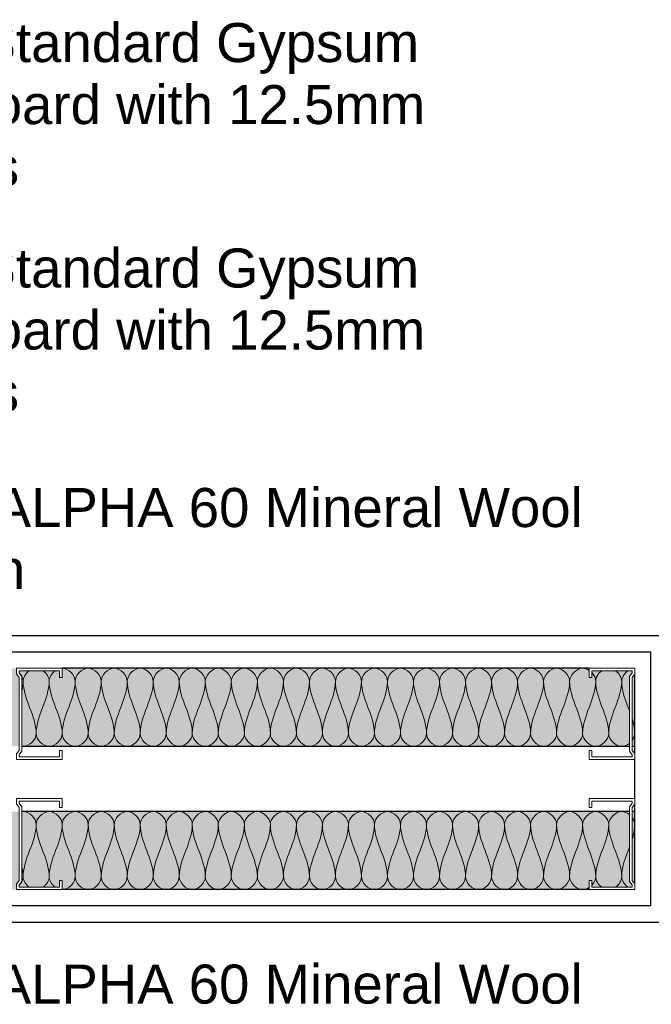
# Model space of a CAD drawing. Header units: millimetres. Extents: x -324 to 2559, y -526 to 1000.
# Tile 4 of 5: x 1112 to 1597, y -113 to 643. Entities that reach past the tile are written whole.
import ezdxf

# ---------------------------------------------------------------- set-up
doc = ezdxf.new("R2010")
doc.units = ezdxf.units.MM
for name, color, linetype, lineweight in [('A-ANNO-IDEN', 131, 'Continuous', 30), ('A-DETL', 90, 'Continuous', 18), ('A-DETL-GENF', 92, 'Continuous', 18), ('A-WALL', 113, 'Continuous', 25), ('A-WALL-PATT', 111, 'Continuous', 25), ('I-WALL', 2, 'Continuous', 25)]:
    doc.layers.add(name, color=color, linetype=linetype, lineweight=lineweight)
doc.styles.add('Arial', font='arial.ttf', dxfattribs={"height": 30})

# ---------------------------------------------------------------- blocks, each defined once
blk = doc.blocks.new('Repeating Detail - 70mm-6992-Level 1')
at = {"layer": 'A-DETL-GENF'}
for p, q in [((-63, 510), (-70, 510)), ((-70, 510), (-70, 475)), ((-68, 477), (-68, 508)), ((-68, 508), (-63, 508)), ((-63, 508), (-63, 510)), ((0, 510), (-7, 510)), ((-7, 510), (-7, 508)), ((-7, 508), (-2, 508)), ((-2, 508), (-2, 477)), ((0, 475), (0, 510)), ((-70, 481), (-70, 504)), ((-68, 504), (-68, 481)), ((-2, 504), (-2, 481)), ((0, 481), (0, 504)), ((-66.42, 477), (-68, 477)), ((-68, 477), (-66.42, 477)), ((-63.63, 478.95), (-66.42, 477)), ((-66.42, 477), (-63.63, 478.95)), ((-65.79, 475), (-63, 476.95)), ((-65.79, 475), (-63, 476.95)), ((-6.37, 478.95), (-63.63, 478.95)), ((-63.63, 478.95), (-6.37, 478.95)), ((-63, 476.95), (-7, 476.95)), ((-63, 476.95), (-7, 476.95)), ((-7, 476.95), (-4.21, 475)), ((-4.21, 475), (-7, 476.95)), ((-3.58, 477), (-6.37, 478.95)), ((-3.58, 477), (-6.37, 478.95)), ((-2, 477), (-3.58, 477)), ((-3.58, 477), (-2, 477)), ((-70, 475), (-65.79, 475)), ((-65.79, 475), (-69, 475)), ((-4.21, 475), (0, 475)), ((0, 475), (-4.21, 475)), ((-63, 35), (-70, 35)), ((-70, 35), (-70, 0)), ((-68, 2), (-68, 33)), ((-68, 33), (-63, 33)), ((-63, 33), (-63, 35)), ((0, 35), (-7, 35)), ((-7, 35), (-7, 33)), ((-7, 33), (-2, 33)), ((-2, 33), (-2, 2)), ((0, 0), (0, 35)), ((-70, 6), (-70, 29)), ((-68, 29), (-68, 6)), ((-2, 29), (-2, 6)), ((0, 6), (0, 29)), ((-70, 0), (-65.79, 0)), ((-65.79, 0), (-69, 0)), ((-66.42, 2), (-68, 2)), ((-68, 2), (-66.42, 2)), ((-63.63, 3.95), (-66.42, 2)), ((-66.42, 2), (-63.63, 3.95)), ((-65.79, 0), (-63, 1.95)), ((-65.79, 0), (-63, 1.95)), ((-6.37, 3.95), (-63.63, 3.95)), ((-63.63, 3.95), (-6.37, 3.95)), ((-63, 1.95), (-7, 1.95)), ((-63, 1.95), (-7, 1.95)), ((-7, 1.95), (-4.21, 0)), ((-4.21, 0), (-7, 1.95)), ((-3.58, 2), (-6.37, 3.95)), ((-3.58, 2), (-6.37, 3.95)), ((0, 0), (-4.21, 0)), ((-2, 2), (-3.58, 2)), ((-3.58, 2), (-2, 2)), ((-4.21, 0), (0, 0))]:
    blk.add_line(p, q, dxfattribs=at)
blk = doc.blocks.new('metal-framing_montante - 70mm-6992-Level 1')
at = {"layer": 'A-DETL-GENF'}
for p, q in [((-63, 35), (-70, 35)), ((-70, 35), (-70, 0)), ((-68, 2), (-68, 33)), ((-68, 33), (-63, 33)), ((-63, 33), (-63, 35)), ((0, 35), (-7, 35)), ((-7, 35), (-7, 33)), ((-7, 33), (-2, 33)), ((-2, 33), (-2, 2)), ((0, 0), (0, 35)), ((-70, 6), (-70, 29)), ((-68, 29), (-68, 6)), ((-2, 29), (-2, 6)), ((0, 6), (0, 29)), ((-70, 0), (-65.79, 0)), ((-65.79, 0), (-69, 0)), ((-66.42, 2), (-68, 2)), ((-68, 2), (-66.42, 2)), ((-63.63, 3.95), (-66.42, 2)), ((-66.42, 2), (-63.63, 3.95)), ((-65.79, 0), (-63, 1.95)), ((-65.79, 0), (-63, 1.95)), ((-6.37, 3.95), (-63.63, 3.95)), ((-63.63, 3.95), (-6.37, 3.95)), ((-63, 1.95), (-7, 1.95)), ((-63, 1.95), (-7, 1.95)), ((-7, 1.95), (-4.21, 0)), ((-4.21, 0), (-7, 1.95)), ((-3.58, 2), (-6.37, 3.95)), ((-3.58, 2), (-6.37, 3.95)), ((0, 0), (-4.21, 0)), ((-2, 2), (-3.58, 2)), ((-3.58, 2), (-2, 2)), ((-4.21, 0), (0, 0))]:
    blk.add_line(p, q, dxfattribs=at)

msp = doc.modelspace()

# ---------------------------------------------------------------- hatches: boundary and pattern name
at = {"layer": 'A-WALL-PATT'}
h = msp.add_hatch(color=256, dxfattribs=at)
h.paths.add_polyline_path([(1549.684, 85), (1580.734, 85), (1580.734, 138.631), (1582.684, 141.416), (1582.684, 143), (1551.684, 143), (1551.684, 138), (1549.684, 138), (1549.684, 145), (1144.684, 145), (1144.684, 138), (1142.684, 138), (1142.684, 143), (1111.684, 143), (1111.684, 141.416), (1113.634, 138.631), (1113.634, 85), (1543.181, 85)])
h.paths.add_polyline_path([(1582.734, 85), (1584.684, 85), (1584.684, 140.785), (1582.734, 138)])
h.paths.add_polyline_path([(1109.684, 85), (1111.634, 85), (1111.634, 138), (1109.684, 140.785), (1109.684, 145), (669.684, 145), (669.684, 138), (667.684, 138), (667.684, 143), (636.684, 143), (636.684, 141.416), (638.634, 138.631), (638.634, 85), (1028.639, 85)])
h.paths.add_polyline_path([(634.684, 85), (636.634, 85), (636.634, 138), (634.684, 140.785), (634.684, 138)])
h = msp.add_hatch(color=256, dxfattribs=at)
h.paths.add_polyline_path([(1549.684, -25), (1549.684, -18), (1551.684, -18), (1551.684, -23), (1582.684, -23), (1582.684, -21.416), (1580.734, -18.631), (1580.734, 35), (1113.634, 35), (1113.634, -18.631), (1111.684, -21.416), (1111.684, -23), (1142.684, -23), (1142.684, -18), (1144.684, -18), (1144.684, -25)])
h.paths.add_polyline_path([(1109.684, -25), (1109.684, -20.785), (1111.634, -18), (1111.634, 35), (638.634, 35), (638.634, -18.631), (636.684, -21.416), (636.684, -23), (667.684, -23), (667.684, -18), (669.684, -18), (669.684, -25), (1028.639, -25)])
h.paths.add_polyline_path([(1584.684, -20.785), (1584.684, 35), (1582.734, 35), (1582.734, -18), (1583.175, -18.631)])
h.paths.add_polyline_path([(634.684, -20.785), (636.634, -18), (636.634, 35), (634.684, 35), (634.684, -18.631)])

# ---------------------------------------------------------------- linework, layer by layer
at = {"layer": 'A-DETL'}
for points in [[(1144.684, 145), (1149.684, 145), (1154.684, 139.714), (1154.684, 135)], [(1154.684, 135), (1154.684, 139.714), (1164.684, 150.286), (1174.684, 139.714), (1174.684, 135)], [(1174.684, 135), (1174.684, 139.714), (1184.684, 150.286), (1194.684, 139.714), (1194.684, 135)], [(1194.684, 135), (1194.684, 139.714), (1204.684, 150.286), (1214.684, 139.714), (1214.684, 135)], [(1214.684, 135), (1214.684, 139.714), (1224.684, 150.286), (1234.684, 139.714), (1234.684, 135)], [(1234.684, 135), (1234.684, 139.714), (1244.684, 150.286), (1254.684, 139.714), (1254.684, 135)], [(1254.684, 135), (1254.684, 139.714), (1264.684, 150.286), (1274.684, 139.714), (1274.684, 135)], [(1274.684, 135), (1274.684, 139.714), (1284.684, 150.286), (1294.684, 139.714), (1294.684, 135)], [(1294.684, 135), (1294.684, 139.714), (1304.684, 150.286), (1314.684, 139.714), (1314.684, 135)], [(1314.684, 135), (1314.684, 139.714), (1324.684, 150.286), (1334.684, 139.714), (1334.684, 135)], [(1334.684, 135), (1334.684, 139.714), (1344.684, 150.286), (1354.684, 139.714), (1354.684, 135)], [(1354.684, 135), (1354.684, 139.714), (1364.684, 150.286), (1374.684, 139.714), (1374.684, 135)], [(1374.684, 135), (1374.684, 139.714), (1384.684, 150.286), (1394.684, 139.714), (1394.684, 135)], [(1394.684, 135), (1394.684, 139.714), (1404.684, 150.286), (1414.684, 139.714), (1414.684, 135)], [(1414.684, 135), (1414.684, 139.714), (1424.684, 150.286), (1434.684, 139.714), (1434.684, 135)], [(1434.684, 135), (1434.684, 139.714), (1444.684, 150.286), (1454.684, 139.714), (1454.684, 135)], [(1454.684, 135), (1454.684, 139.714), (1464.684, 150.286), (1474.684, 139.714), (1474.684, 135)], [(1474.684, 135), (1474.684, 139.714), (1484.684, 150.286), (1494.684, 139.714), (1494.684, 135)], [(1494.684, 135), (1494.684, 139.714), (1504.684, 150.286), (1514.684, 139.714), (1514.684, 135)], [(1514.684, 135), (1514.684, 139.714), (1524.684, 150.286), (1534.684, 139.714), (1534.684, 135)], [(1112.31, 140.931), (1112.828, 140.297), (1113.279, 139.618), (1113.645, 138.914)], [(1113.913, 138.359), (1114.405, 137.259), (1114.684, 136.114), (1114.684, 135)], [(1114.684, 135), (1114.684, 137.953), (1116.646, 141.13), (1119.341, 143.092)], [(1130.027, 143.092), (1132.722, 141.13), (1134.684, 137.953), (1134.684, 135)], [(1134.684, 135), (1134.684, 137.953), (1136.646, 141.13), (1139.341, 143.092)], [(1551.89, 141.418), (1553.579, 139.558), (1554.684, 137.216), (1554.684, 135)], [(1554.684, 135), (1554.684, 137.953), (1556.646, 141.13), (1559.341, 143.092)], [(1570.027, 143.092), (1572.722, 141.13), (1574.684, 137.953), (1574.684, 135)], [(1574.684, 135), (1574.684, 137.953), (1576.758, 141.13), (1579.467, 143.092)], [(1114.684, 135), (1114.684, 132.691), (1114.402, 130.418), (1113.932, 128.167)], [(1124.684, 95), (1124.684, 108.744), (1114.684, 121.256), (1114.684, 135)], [(1134.684, 135), (1134.684, 121.256), (1124.684, 108.744), (1124.684, 95)], [(1144.684, 95), (1144.684, 108.744), (1134.684, 121.256), (1134.684, 135)], [(1154.684, 135), (1154.684, 121.256), (1144.684, 108.744), (1144.684, 95)], [(1164.684, 95), (1164.684, 108.744), (1154.684, 121.256), (1154.684, 135)], [(1174.684, 135), (1174.684, 121.256), (1164.684, 108.744), (1164.684, 95)], [(1184.684, 95), (1184.684, 108.744), (1174.684, 121.256), (1174.684, 135)], [(1194.684, 135), (1194.684, 121.256), (1184.684, 108.744), (1184.684, 95)], [(1204.684, 95), (1204.684, 108.744), (1194.684, 121.256), (1194.684, 135)], [(1214.684, 135), (1214.684, 121.256), (1204.684, 108.744), (1204.684, 95)], [(1224.684, 95), (1224.684, 108.744), (1214.684, 121.256), (1214.684, 135)], [(1234.684, 135), (1234.684, 121.256), (1224.684, 108.744), (1224.684, 95)], [(1244.684, 95), (1244.684, 108.744), (1234.684, 121.256), (1234.684, 135)], [(1254.684, 135), (1254.684, 121.256), (1244.684, 108.744), (1244.684, 95)], [(1264.684, 95), (1264.684, 108.744), (1254.684, 121.256), (1254.684, 135)], [(1274.684, 135), (1274.684, 121.256), (1264.684, 108.744), (1264.684, 95)], [(1284.684, 95), (1284.684, 108.744), (1274.684, 121.256), (1274.684, 135)], [(1294.684, 135), (1294.684, 121.256), (1284.684, 108.744), (1284.684, 95)], [(1304.684, 95), (1304.684, 108.744), (1294.684, 121.256), (1294.684, 135)], [(1314.684, 135), (1314.684, 121.256), (1304.684, 108.744), (1304.684, 95)], [(1324.684, 95), (1324.684, 108.744), (1314.684, 121.256), (1314.684, 135)], [(1334.684, 135), (1334.684, 121.256), (1324.684, 108.744), (1324.684, 95)], [(1344.684, 95), (1344.684, 108.744), (1334.684, 121.256), (1334.684, 135)], [(1354.684, 135), (1354.684, 121.256), (1344.684, 108.744), (1344.684, 95)], [(1364.684, 95), (1364.684, 108.744), (1354.684, 121.256), (1354.684, 135)], [(1374.684, 135), (1374.684, 121.256), (1364.684, 108.744), (1364.684, 95)], [(1384.684, 95), (1384.684, 108.744), (1374.684, 121.256), (1374.684, 135)], [(1394.684, 135), (1394.684, 121.256), (1384.684, 108.744), (1384.684, 95)], [(1404.684, 95), (1404.684, 108.744), (1394.684, 121.256), (1394.684, 135)], [(1414.684, 135), (1414.684, 121.256), (1404.684, 108.744), (1404.684, 95)], [(1424.684, 95), (1424.684, 108.744), (1414.684, 121.256), (1414.684, 135)], [(1434.684, 135), (1434.684, 121.256), (1424.684, 108.744), (1424.684, 95)], [(1444.684, 95), (1444.684, 108.744), (1434.684, 121.256), (1434.684, 135)], [(1454.684, 135), (1454.684, 121.256), (1444.684, 108.744), (1444.684, 95)], [(1464.684, 95), (1464.684, 108.744), (1454.684, 121.256), (1454.684, 135)], [(1474.684, 135), (1474.684, 121.256), (1464.684, 108.744), (1464.684, 95)], [(1484.684, 95), (1484.684, 108.744), (1474.684, 121.256), (1474.684, 135)], [(1494.684, 135), (1494.684, 121.256), (1484.684, 108.744), (1484.684, 95)], [(1504.684, 95), (1504.684, 108.744), (1494.684, 121.256), (1494.684, 135)], [(1514.684, 135), (1514.684, 121.256), (1504.684, 108.744), (1504.684, 95)], [(1524.684, 95), (1524.684, 108.744), (1514.684, 121.256), (1514.684, 135)], [(1534.684, 135), (1534.684, 121.256), (1524.684, 108.744), (1524.684, 95)], [(1544.684, 95), (1544.684, 108.744), (1534.684, 121.256), (1534.684, 135)], [(1554.684, 135), (1554.684, 121.256), (1544.684, 108.744), (1544.684, 95)], [(1564.684, 95), (1564.684, 108.744), (1554.684, 121.256), (1554.684, 135)], [(1574.684, 135), (1574.684, 121.256), (1564.684, 108.744), (1564.684, 95)], [(1580.82, 111.992), (1578.006, 119.567), (1574.684, 127.079), (1574.684, 135)], [(1584.684, 95), (1584.684, 98.823), (1583.91, 102.552), (1582.793, 106.237)], [(1124.684, 95), (1124.684, 90.286), (1134.684, 79.714), (1144.684, 90.286), (1144.684, 95)], [(1144.684, 95), (1144.684, 90.286), (1154.684, 79.714), (1164.684, 90.286), (1164.684, 95)], [(1164.684, 95), (1164.684, 90.286), (1174.684, 79.714), (1184.684, 90.286), (1184.684, 95)], [(1184.684, 95), (1184.684, 90.286), (1194.684, 79.714), (1204.684, 90.286), (1204.684, 95)], [(1204.684, 95), (1204.684, 90.286), (1214.684, 79.714), (1224.684, 90.286), (1224.684, 95)], [(1224.684, 95), (1224.684, 90.286), (1234.684, 79.714), (1244.684, 90.286), (1244.684, 95)], [(1244.684, 95), (1244.684, 90.286), (1254.684, 79.714), (1264.684, 90.286), (1264.684, 95)], [(1264.684, 95), (1264.684, 90.286), (1274.684, 79.714), (1284.684, 90.286), (1284.684, 95)], [(1284.684, 95), (1284.684, 90.286), (1294.684, 79.714), (1304.684, 90.286), (1304.684, 95)], [(1304.684, 95), (1304.684, 90.286), (1314.684, 79.714), (1324.684, 90.286), (1324.684, 95)], [(1324.684, 95), (1324.684, 90.286), (1334.684, 79.714), (1344.684, 90.286), (1344.684, 95)], [(1344.684, 95), (1344.684, 90.286), (1354.684, 79.714), (1364.684, 90.286), (1364.684, 95)], [(1364.684, 95), (1364.684, 90.286), (1374.684, 79.714), (1384.684, 90.286), (1384.684, 95)], [(1384.684, 95), (1384.684, 90.286), (1394.684, 79.714), (1404.684, 90.286), (1404.684, 95)], [(1404.684, 95), (1404.684, 90.286), (1414.684, 79.714), (1424.684, 90.286), (1424.684, 95)], [(1424.684, 95), (1424.684, 90.286), (1434.684, 79.714), (1444.684, 90.286), (1444.684, 95)], [(1444.684, 95), (1444.684, 90.286), (1454.684, 79.714), (1464.684, 90.286), (1464.684, 95)], [(1464.684, 95), (1464.684, 90.286), (1474.684, 79.714), (1484.684, 90.286), (1484.684, 95)], [(1484.684, 95), (1484.684, 90.286), (1494.684, 79.714), (1504.684, 90.286), (1504.684, 95)], [(1504.684, 95), (1504.684, 90.286), (1514.684, 79.714), (1524.684, 90.286), (1524.684, 95)], [(1524.684, 95), (1524.684, 90.286), (1534.684, 79.714), (1544.684, 90.286), (1544.684, 95)], [(1544.684, 95), (1544.684, 90.286), (1554.684, 79.714), (1564.684, 90.286), (1564.684, 95)], [(1582.833, 89.758), (1583.979, 91.379), (1584.684, 93.23), (1584.684, 95)], [(1124.684, 25), (1124.684, 29.714), (1134.684, 40.286), (1144.684, 29.714), (1144.684, 25)], [(1144.684, 25), (1144.684, 29.714), (1154.684, 40.286), (1164.684, 29.714), (1164.684, 25)], [(1164.684, 25), (1164.684, 29.714), (1174.684, 40.286), (1184.684, 29.714), (1184.684, 25)], [(1184.684, 25), (1184.684, 29.714), (1194.684, 40.286), (1204.684, 29.714), (1204.684, 25)], [(1204.684, 25), (1204.684, 29.714), (1214.684, 40.286), (1224.684, 29.714), (1224.684, 25)], [(1224.684, 25), (1224.684, 29.714), (1234.684, 40.286), (1244.684, 29.714), (1244.684, 25)], [(1244.684, 25), (1244.684, 29.714), (1254.684, 40.286), (1264.684, 29.714), (1264.684, 25)], [(1264.684, 25), (1264.684, 29.714), (1274.684, 40.286), (1284.684, 29.714), (1284.684, 25)], [(1284.684, 25), (1284.684, 29.714), (1294.684, 40.286), (1304.684, 29.714), (1304.684, 25)], [(1304.684, 25), (1304.684, 29.714), (1314.684, 40.286), (1324.684, 29.714), (1324.684, 25)], [(1324.684, 25), (1324.684, 29.714), (1334.684, 40.286), (1344.684, 29.714), (1344.684, 25)], [(1344.684, 25), (1344.684, 29.714), (1354.684, 40.286), (1364.684, 29.714), (1364.684, 25)], [(1364.684, 25), (1364.684, 29.714), (1374.684, 40.286), (1384.684, 29.714), (1384.684, 25)], [(1384.684, 25), (1384.684, 29.714), (1394.684, 40.286), (1404.684, 29.714), (1404.684, 25)], [(1404.684, 25), (1404.684, 29.714), (1414.684, 40.286), (1424.684, 29.714), (1424.684, 25)], [(1424.684, 25), (1424.684, 29.714), (1434.684, 40.286), (1444.684, 29.714), (1444.684, 25)], [(1444.684, 25), (1444.684, 29.714), (1454.684, 40.286), (1464.684, 29.714), (1464.684, 25)], [(1464.684, 25), (1464.684, 29.714), (1474.684, 40.286), (1484.684, 29.714), (1484.684, 25)], [(1484.684, 25), (1484.684, 29.714), (1494.684, 40.286), (1504.684, 29.714), (1504.684, 25)], [(1504.684, 25), (1504.684, 29.714), (1514.684, 40.286), (1524.684, 29.714), (1524.684, 25)], [(1524.684, 25), (1524.684, 29.714), (1534.684, 40.286), (1544.684, 29.714), (1544.684, 25)], [(1544.684, 25), (1544.684, 29.714), (1554.684, 40.286), (1564.684, 29.714), (1564.684, 25)], [(1124.684, 25), (1124.684, 11.256), (1114.684, -1.256), (1114.684, -15)], [(1134.684, -15), (1134.684, -1.256), (1124.684, 11.256), (1124.684, 25)], [(1144.684, 25), (1144.684, 11.256), (1134.684, -1.256), (1134.684, -15)], [(1154.684, -15), (1154.684, -1.256), (1144.684, 11.256), (1144.684, 25)], [(1164.684, 25), (1164.684, 11.256), (1154.684, -1.256), (1154.684, -15)], [(1174.684, -15), (1174.684, -1.256), (1164.684, 11.256), (1164.684, 25)], [(1184.684, 25), (1184.684, 11.256), (1174.684, -1.256), (1174.684, -15)], [(1194.684, -15), (1194.684, -1.256), (1184.684, 11.256), (1184.684, 25)], [(1204.684, 25), (1204.684, 11.256), (1194.684, -1.256), (1194.684, -15)], [(1214.684, -15), (1214.684, -1.256), (1204.684, 11.256), (1204.684, 25)], [(1224.684, 25), (1224.684, 11.256), (1214.684, -1.256), (1214.684, -15)], [(1234.684, -15), (1234.684, -1.256), (1224.684, 11.256), (1224.684, 25)], [(1244.684, 25), (1244.684, 11.256), (1234.684, -1.256), (1234.684, -15)], [(1254.684, -15), (1254.684, -1.256), (1244.684, 11.256), (1244.684, 25)], [(1264.684, 25), (1264.684, 11.256), (1254.684, -1.256), (1254.684, -15)], [(1274.684, -15), (1274.684, -1.256), (1264.684, 11.256), (1264.684, 25)], [(1284.684, 25), (1284.684, 11.256), (1274.684, -1.256), (1274.684, -15)], [(1294.684, -15), (1294.684, -1.256), (1284.684, 11.256), (1284.684, 25)], [(1304.684, 25), (1304.684, 11.256), (1294.684, -1.256), (1294.684, -15)], [(1314.684, -15), (1314.684, -1.256), (1304.684, 11.256), (1304.684, 25)], [(1324.684, 25), (1324.684, 11.256), (1314.684, -1.256), (1314.684, -15)], [(1334.684, -15), (1334.684, -1.256), (1324.684, 11.256), (1324.684, 25)], [(1344.684, 25), (1344.684, 11.256), (1334.684, -1.256), (1334.684, -15)], [(1354.684, -15), (1354.684, -1.256), (1344.684, 11.256), (1344.684, 25)], [(1364.684, 25), (1364.684, 11.256), (1354.684, -1.256), (1354.684, -15)], [(1374.684, -15), (1374.684, -1.256), (1364.684, 11.256), (1364.684, 25)], [(1384.684, 25), (1384.684, 11.256), (1374.684, -1.256), (1374.684, -15)], [(1394.684, -15), (1394.684, -1.256), (1384.684, 11.256), (1384.684, 25)], [(1404.684, 25), (1404.684, 11.256), (1394.684, -1.256), (1394.684, -15)], [(1414.684, -15), (1414.684, -1.256), (1404.684, 11.256), (1404.684, 25)], [(1424.684, 25), (1424.684, 11.256), (1414.684, -1.256), (1414.684, -15)], [(1434.684, -15), (1434.684, -1.256), (1424.684, 11.256), (1424.684, 25)], [(1444.684, 25), (1444.684, 11.256), (1434.684, -1.256), (1434.684, -15)], [(1454.684, -15), (1454.684, -1.256), (1444.684, 11.256), (1444.684, 25)], [(1464.684, 25), (1464.684, 11.256), (1454.684, -1.256), (1454.684, -15)], [(1474.684, -15), (1474.684, -1.256), (1464.684, 11.256), (1464.684, 25)], [(1484.684, 25), (1484.684, 11.256), (1474.684, -1.256), (1474.684, -15)], [(1494.684, -15), (1494.684, -1.256), (1484.684, 11.256), (1484.684, 25)], [(1504.684, 25), (1504.684, 11.256), (1494.684, -1.256), (1494.684, -15)], [(1514.684, -15), (1514.684, -1.256), (1504.684, 11.256), (1504.684, 25)], [(1524.684, 25), (1524.684, 11.256), (1514.684, -1.256), (1514.684, -15)], [(1534.684, -15), (1534.684, -1.256), (1524.684, 11.256), (1524.684, 25)], [(1544.684, 25), (1544.684, 11.256), (1534.684, -1.256), (1534.684, -15)], [(1554.684, -15), (1554.684, -1.256), (1544.684, 11.256), (1544.684, 25)], [(1564.684, 25), (1564.684, 11.256), (1554.684, -1.256), (1554.684, -15)], [(1574.684, -15), (1574.684, -1.256), (1564.684, 11.256), (1564.684, 25)], [(1584.684, 25), (1584.684, 21.177), (1583.91, 17.448), (1582.793, 13.763)], [(1582.833, 30.242), (1583.979, 28.621), (1584.684, 26.77), (1584.684, 25)], [(1580.82, 8.008), (1578.006, 0.433), (1574.684, -7.079), (1574.684, -15)], [(1113.913, -18.359), (1114.405, -17.259), (1114.684, -16.114), (1114.684, -15)], [(1114.684, -15), (1114.684, -12.691), (1114.402, -10.418), (1113.932, -8.167)], [(1114.684, -15), (1114.684, -17.953), (1116.646, -21.13), (1119.341, -23.092)], [(1130.027, -23.092), (1132.722, -21.13), (1134.684, -17.953), (1134.684, -15)], [(1134.684, -15), (1134.684, -17.953), (1136.646, -21.13), (1139.341, -23.092)], [(1144.684, -25), (1149.684, -25), (1154.684, -19.714), (1154.684, -15)], [(1154.684, -15), (1154.684, -19.714), (1164.684, -30.286), (1174.684, -19.714), (1174.684, -15)], [(1174.684, -15), (1174.684, -19.714), (1184.684, -30.286), (1194.684, -19.714), (1194.684, -15)], [(1194.684, -15), (1194.684, -19.714), (1204.684, -30.286), (1214.684, -19.714), (1214.684, -15)], [(1214.684, -15), (1214.684, -19.714), (1224.684, -30.286), (1234.684, -19.714), (1234.684, -15)], [(1234.684, -15), (1234.684, -19.714), (1244.684, -30.286), (1254.684, -19.714), (1254.684, -15)], [(1254.684, -15), (1254.684, -19.714), (1264.684, -30.286), (1274.684, -19.714), (1274.684, -15)], [(1274.684, -15), (1274.684, -19.714), (1284.684, -30.286), (1294.684, -19.714), (1294.684, -15)], [(1294.684, -15), (1294.684, -19.714), (1304.684, -30.286), (1314.684, -19.714), (1314.684, -15)], [(1314.684, -15), (1314.684, -19.714), (1324.684, -30.286), (1334.684, -19.714), (1334.684, -15)], [(1334.684, -15), (1334.684, -19.714), (1344.684, -30.286), (1354.684, -19.714), (1354.684, -15)], [(1354.684, -15), (1354.684, -19.714), (1364.684, -30.286), (1374.684, -19.714), (1374.684, -15)], [(1374.684, -15), (1374.684, -19.714), (1384.684, -30.286), (1394.684, -19.714), (1394.684, -15)], [(1394.684, -15), (1394.684, -19.714), (1404.684, -30.286), (1414.684, -19.714), (1414.684, -15)], [(1414.684, -15), (1414.684, -19.714), (1424.684, -30.286), (1434.684, -19.714), (1434.684, -15)], [(1434.684, -15), (1434.684, -19.714), (1444.684, -30.286), (1454.684, -19.714), (1454.684, -15)], [(1454.684, -15), (1454.684, -19.714), (1464.684, -30.286), (1474.684, -19.714), (1474.684, -15)], [(1474.684, -15), (1474.684, -19.714), (1484.684, -30.286), (1494.684, -19.714), (1494.684, -15)], [(1494.684, -15), (1494.684, -19.714), (1504.684, -30.286), (1514.684, -19.714), (1514.684, -15)], [(1514.684, -15), (1514.684, -19.714), (1524.684, -30.286), (1534.684, -19.714), (1534.684, -15)], [(1551.89, -21.418), (1553.579, -19.558), (1554.684, -17.216), (1554.684, -15)], [(1554.684, -15), (1554.684, -17.953), (1556.646, -21.13), (1559.341, -23.092)], [(1570.027, -23.092), (1572.722, -21.13), (1574.684, -17.953), (1574.684, -15)], [(1574.684, -15), (1574.684, -17.953), (1576.758, -21.13), (1579.467, -23.092)], [(1112.31, -20.931), (1112.828, -20.297), (1113.279, -19.618), (1113.645, -18.914)]]:
    msp.add_open_spline(points, degree=3, dxfattribs=at)
for points, knots in [([(1534.684, 135), (1534.684, 139.714), (1541.434, 146.85), (1548.184, 144.352), (1549.72, 143.309)], [0, 0, 0, 0, 1.4142136, 1.9091883, 1.9091883, 1.9091883, 1.9091883]), ([(1113.596, 85.082), (1113.957, 85.028), (1119.321, 84.616), (1124.684, 90.286), (1124.684, 95)], [1.3114283, 1.3114283, 1.3114283, 1.3114283, 1.4142136, 2.8284271, 2.8284271, 2.8284271, 2.8284271]), ([(1564.684, 95), (1564.684, 90.286), (1571.906, 82.65), (1579.129, 86.044), (1580.912, 87.619)], [0, 0, 0, 0, 1.4142136, 2.0428092, 2.0428092, 2.0428092, 2.0428092]), ([(1113.596, 34.918), (1113.957, 34.972), (1119.321, 35.384), (1124.684, 29.714), (1124.684, 25)], [1.3114283, 1.3114283, 1.3114283, 1.3114283, 1.4142136, 2.8284271, 2.8284271, 2.8284271, 2.8284271]), ([(1564.684, 25), (1564.684, 29.714), (1571.906, 37.35), (1579.129, 33.956), (1580.912, 32.381)], [0, 0, 0, 0, 1.4142136, 2.0428092, 2.0428092, 2.0428092, 2.0428092]), ([(1534.684, -15), (1534.684, -19.714), (1541.434, -26.85), (1548.184, -24.352), (1549.72, -23.309)], [0, 0, 0, 0, 1.4142136, 1.9091883, 1.9091883, 1.9091883, 1.9091883])]:
    msp.add_open_spline(points, degree=3, knots=knots, dxfattribs=at)
at = {"layer": 'A-WALL'}
for p, q in [((1597.184, 157.5), (622.184, 157.5)), ((1597.184, -37.5), (1597.184, 157.5)), ((1549.684, 145), (1144.684, 145)), ((1584.684, 79.215), (1584.684, 140.785)), ((1580.734, 85), (1113.634, 85)), ((1584.684, 85), (1582.734, 85)), ((1584.684, 45), (1584.684, 75)), ((1584.684, -20.785), (1584.684, 40.785)), ((1580.734, 35), (1113.634, 35)), ((1584.684, 35), (1582.734, 35)), ((1549.684, -25), (1144.684, -25)), ((1597.184, -37.5), (622.184, -37.5))]:
    msp.add_line(p, q, dxfattribs=at)
at = {"layer": 'I-WALL'}
for p, q in [((1609.684, 170), (609.684, 170)), ((609.684, -50), (1609.684, -50))]:
    msp.add_line(p, q, dxfattribs=at)

# ---------------------------------------------------------------- block references
at = {"layer": 'A-DETL-GENF', "extrusion": (0, 0, -1), "rotation": 90.0000000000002}
msp.add_blockref('Repeating Detail - 70mm-6992-Level 1', (-634.684, 145), dxfattribs=at)
at = {"layer": 'A-DETL-GENF'}
for name, p, rotation in [('metal-framing_montante - 70mm-6992-Level 1', (1584.684, 145), 89.9999999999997), ('Repeating Detail - 70mm-6992-Level 1', (634.684, -25), 269.9999999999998), ('metal-framing_montante - 70mm-6992-Level 1', (1584.684, 45), 89.9999999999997)]:
    msp.add_blockref(name, p, dxfattribs=dict(at, rotation=rotation))

# ---------------------------------------------------------------- texts
at = {"layer": 'A-ANNO-IDEN', "char_height": 30, "attachment_point": 1, "style": 'Arial'}
for s, insert, width in [('Gyptec Standard Gypsum', (936.858, 640.696), 594.05044), ('Plasterboard with 12.5mm', (936.858, 593.071), 602.869), ('thickness', (936.858, 545.446), 215.65394), ('Gyptec Standard Gypsum', (936.858, 467.507), 594.05044), ('Plasterboard with 12.5mm', (936.858, 419.882), 602.869), ('thickness', (936.858, 372.257), 215.65394), ('Volcalis ALPHA 60 Mineral Wool', (936.858, 283.512), 750.3795), ('Insulation', (936.858, 235.887), 221.26575), ('Volcalis ALPHA 60 Mineral Wool', (936.858, -82.558), 750.3795)]:
    msp.add_mtext(s, dxfattribs=dict(at, insert=insert, width=width))

doc.saveas('drawing.dxf')
